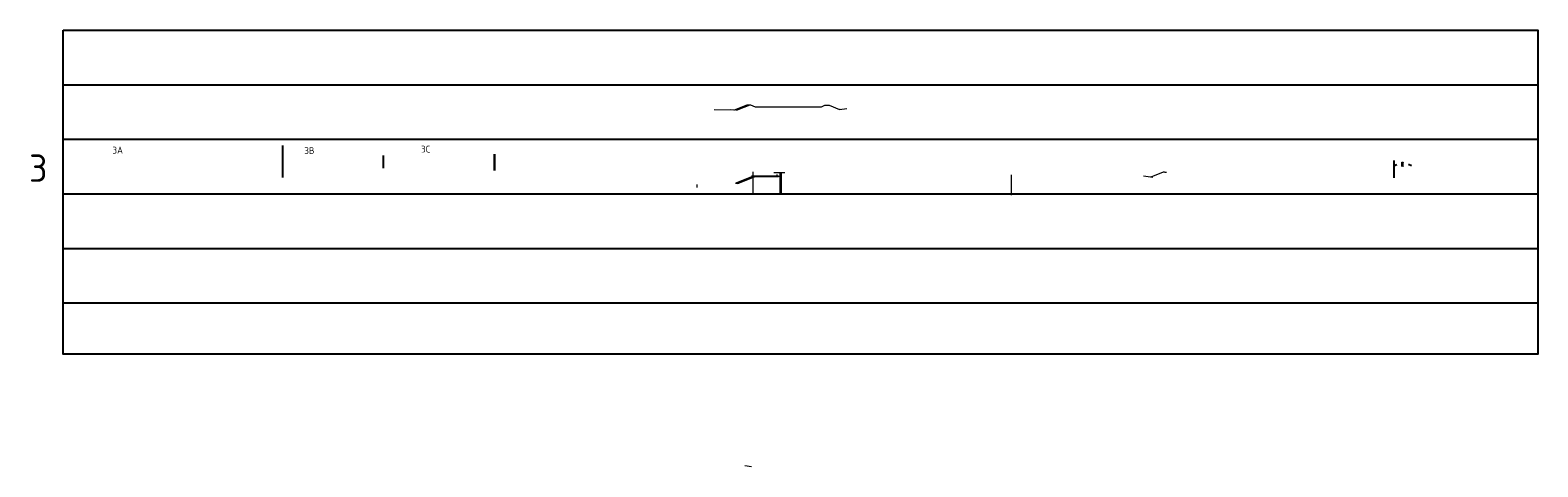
# Model space of a CAD drawing. Header units: metres. Extents: x 202577 to 225561, y 395625 to 403520.
# Tile 2 of 2: x 220056 to 225561, y 401927 to 403520. Entities that reach past the tile are written whole.
import ezdxf

# ---------------------------------------------------------------- set-up
doc = ezdxf.new("R2010")
doc.units = ezdxf.units.M
doc.layers.get('0').update_dxf_attribs({"lineweight": 25})
doc.layers.get('Defpoints').update_dxf_attribs({"lineweight": 25})
doc.layers.add('C3D-PROFILE', color=7, linetype='Continuous')
doc.layers.add('X-XX-AL-DETAIL_1-S', color=253, linetype='Continuous', lineweight=18)
doc.layers.add('X-XX-AL-HULPLIJN-G', color=7, linetype='Continuous', lineweight=18, plot=False)
doc.styles.add('NLCS-ISO', font='NLCS-ISO.ttf')

msp = doc.modelspace()

# ---------------------------------------------------------------- linework, layer by layer
at = {"flags": 128}
for points in [[(220176.5, 403321.2), (225561.1, 403321.2)], [(220176.5, 403122.2), (225561.1, 403122.2)], [(220979, 402982.3), (220979, 403099.2)], [(221346, 403016.2), (221346, 403062.5)], [(221750.4, 403067.6), (221750.4, 403008.5)], [(221751.4, 403067.6), (221751.4, 403008.5)], [(221750.2, 403041.3), (221750.2, 403041.5), (221755.2, 403041.5)], [(220176.5, 402923.1), (225561.1, 402923.1)], [(220176.5, 402724.1), (225561.1, 402724.1)], [(220176.5, 402525.1), (225561.1, 402525.1)]]:
    msp.add_lwpolyline(points, dxfattribs=at)
at = {"layer": 'C3D-PROFILE', "color": 6, "linetype": 'Continuous', "lineweight": -3, "flags": 128}
for points in [[(222639, 402962.3), (222702.2, 402987)], [(222702.2, 402987), (222789, 402987)]]:
    msp.add_lwpolyline(points, dxfattribs=at)
at = {"layer": 'Defpoints'}
msp.add_lwpolyline([(220176.5, 403520.2), (225561.1, 403520.2), (225561.1, 402337.7), (220176.5, 402337.7)], close=True, dxfattribs=at)
at = {"layer": 'Defpoints', "flags": 128}
for points in [[(225036.6, 403026), (225046.6, 403030)], [(225036.9, 402982), (225036.9, 403044.9)], [(225099.2, 403025.5), (225089.2, 403029.5)]]:
    msp.add_lwpolyline(points, dxfattribs=at)
at = {"layer": 'X-XX-AL-DETAIL_1-S', "color": 6, "linetype": 'Continuous', "lineweight": 18}
for p, q in [((222625.2, 403228.5), (222626.6, 403229.9)), ((222625.2, 403229.9), (222626.6, 403228.5)), ((222682.6, 403246.9), (222684.1, 403248.3)), ((222682.6, 403248.3), (222684.1, 403246.9)), ((222962.1, 403245.5), (222963.5, 403246.9)), ((222962.1, 403246.9), (222963.5, 403245.5)), ((223012.3, 403230.6), (223013.7, 403232)), ((223012.3, 403232), (223013.7, 403230.6))]:
    msp.add_line(p, q, dxfattribs=at)
at = {"layer": 'X-XX-AL-HULPLIJN-G', "flags": 128}
for points in [[(222554.3, 403230.8), (222632.8, 403229.1)], [(222638, 403228.3), (222613.6, 403229.4)], [(222628.5, 403229.2), (222674.4, 403247.6), (222687, 403247.6), (222703.3, 403241.1), (222945.6, 403241.1), (222958.1, 403246.1), (222973.4, 403246.1), (223011, 403231), (223037.8, 403234.4)], [(222635.9, 403228.4), (222685.1, 403248), (222685.1, 403247)], [(222696.1, 402921.8), (222696.1, 403003.3)], [(222811.3, 402999.2), (222771.3, 402999.2)], [(222794.7, 402921.8), (222794.7, 402999.2)], [(222800, 402921.8), (222800, 402999.2)], [(224193.5, 403002), (224147.9, 402983.8)], [(224198.4, 403002), (224193.5, 403002)], [(224198.8, 403002), (224205.6, 403002)], [(225065, 403022.6), (225065, 403038.2)], [(225065, 403038.2), (225069.5, 403023)], [(225069.5, 403038.2), (225065, 403022.6)], [(225065, 403038.2), (225069.5, 403038.2)], [(225069.5, 403023), (225069.5, 403038.2)], [(222492, 402946), (222492, 402957)], [(222632, 402962.5), (222644.2, 402962.5)], [(222696.1, 402987), (222633.4, 402962.5)], [(222711.6, 402987), (222690.6, 402987)], [(222705.9, 402987), (222705.9, 402989.5)], [(222780, 402987), (222800, 402987)], [(222783.8, 402987), (222783.8, 402993.4)], [(223639.5, 402917.9), (223639.5, 402992.6)], [(224155, 402982.8), (224120.9, 402987.3)], [(222689.8, 401926.9), (222665.8, 401931.1)]]:
    msp.add_lwpolyline(points, dxfattribs=at)

# ---------------------------------------------------------------- texts
at = {"layer": 'Defpoints', "color": 11, "attachment_point": 1, "style": 'NLCS-ISO'}
for s, insert, char_height in [('3', (220052.4, 403066.7), 100), ('3A', (220357, 403094.8), 25), ('3B', (221057.3, 403093.3), 25), ('3C', (221483.7, 403098.8), 25)]:
    msp.add_mtext_dynamic_manual_height_columns(s, width=103.305, gutter_width=12.5, heights=[0], dxfattribs=dict(at, insert=insert, char_height=char_height))

doc.saveas('drawing.dxf')
